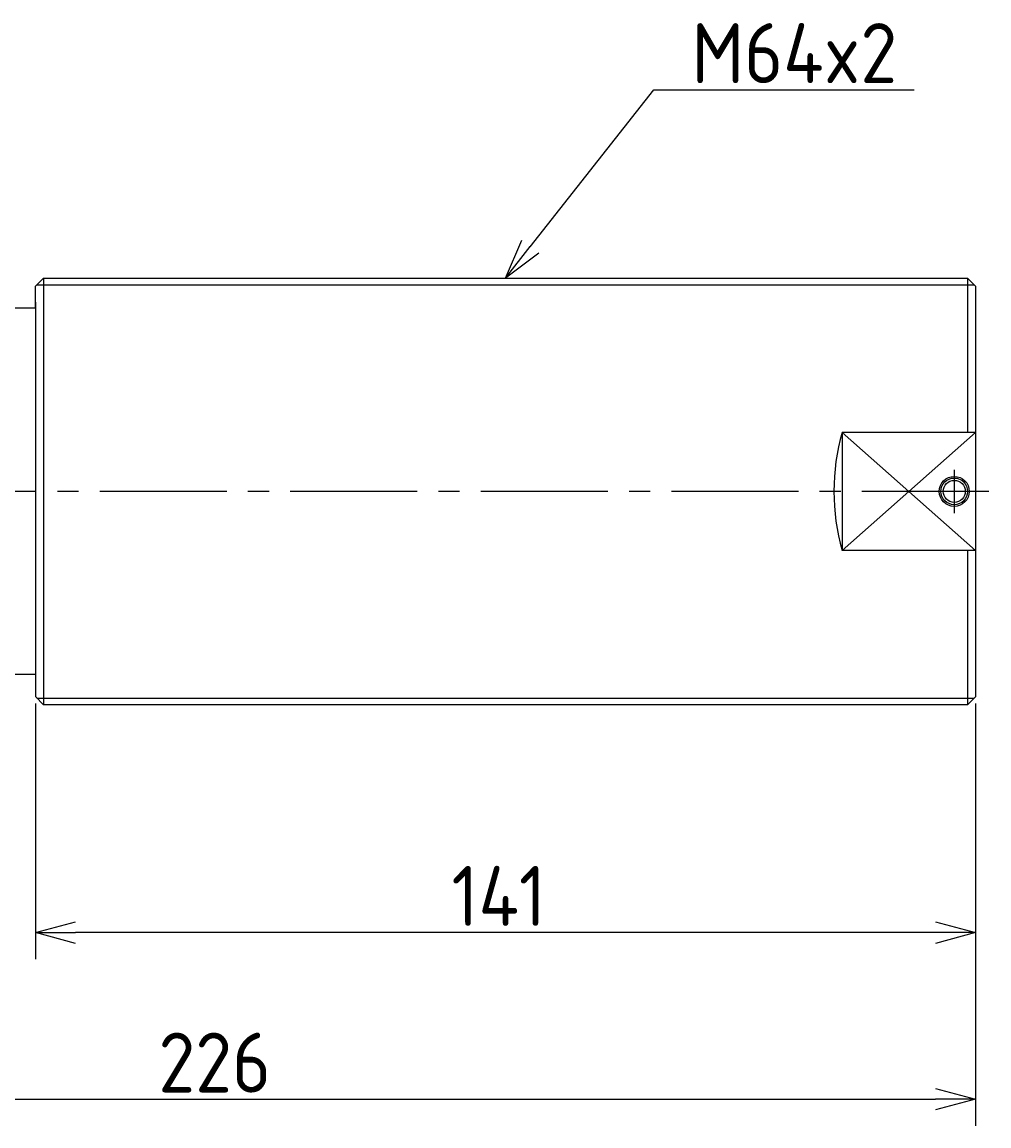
# Model space of a CAD drawing. Extents: x 92 to 515, y 116 to 282.
# Tile 4 of 5: x 209 to 354, y 116 to 282. Entities that reach past the tile are written whole.
import ezdxf

# ---------------------------------------------------------------- set-up
doc = ezdxf.new("R2010")
doc.units = 0
doc.header["$PDMODE"] = 3
doc.header["$PDSIZE"] = 2
doc.linetypes.add('CENTER', pattern=[50.8, 31.75, -6.35, 6.35, -6.35])
doc.linetypes.add('CENTER2', pattern=[28.575, 19.05, -3.175, 3.175, -3.175])
doc.layers.get('0').update_dxf_attribs({"linetype": 'CONTINUOUS'})
doc.layers.get('DEFPOINTS').update_dxf_attribs({"linetype": 'CONTINUOUS'})
for name, color, linetype in [('35-0-CON', 7, 'CONTINUOUS'), ('図形', 7, 'CONTINUOUS'), ('寸法_文字', 3, 'CONTINUOUS')]:
    doc.layers.add(name, color=color, linetype=linetype)
doc.layers.get('0').off()
doc.styles.add('DIMENSION', font='isocp.shx', dxfattribs={"bigfont": 'bigfont.shx'})
doc.dimstyles.get("Standard").update_dxf_attribs({"dimtxt": 0.18, "dimasz": 0.18, "dimexe": 0.18, "dimexo": 0.0625, "dimgap": 0.09, "dimtad": 0, "dimtih": 1, "dimtoh": 1, "dimzin": 0, "dimcen": 0.09, "dimazin": 3, "dimtfac": 1, "dimtofl": 0, "dimtmove": 0, "dimatfit": 3})

# ---------------------------------------------------------------- blocks, each defined once
blk = doc.blocks.new('_OPEN30')
at = {"color": 0, "linetype": 'BYBLOCK'}
for p, q in [((-1, 0.268), (0, 0)), ((0, 0), (-1, -0.268)), ((0, 0), (-1, 0))]:
    blk.add_line(p, q, dxfattribs=at)
blk = doc.blocks.new('*U16')
at = {"layer": '寸法_文字', "color": 3, "style": 'DIMENSION'}
blk.add_text('141', height=9, dxfattribs=at).set_placement((273.77, 146))
blk = doc.blocks.new('*D15')
at = {"layer": 'DEFPOINTS', "color": 0}
for p in [(211.37, 180.4), (352.37, 180.4), (211.37, 145)]:
    blk.add_point(p, dxfattribs=at)
at = {"layer": '寸法_文字', "color": 3}
for p, q in [((211.37, 179.4), (211.37, 141)), ((352.37, 179.4), (352.37, 141)), ((346.37, 145), (217.37, 145))]:
    blk.add_line(p, q, dxfattribs=at)
at = {"layer": '35-0-CON'}
blk.add_blockref('*U16', (0, 0), dxfattribs=at)
at = {"layer": '寸法_文字', "color": 3, "xscale": 6, "yscale": 6, "zscale": 6, "rotation": 180}
blk.add_blockref('_OPEN30', (211.37, 145), dxfattribs=at)
at = {"layer": '寸法_文字', "color": 3, "xscale": 6, "yscale": 6, "zscale": 6}
blk.add_blockref('_OPEN30', (352.37, 145), dxfattribs=at)
blk = doc.blocks.new('*U22')
at = {"layer": '寸法_文字', "color": 3, "style": 'DIMENSION'}
blk.add_text('226', height=9, dxfattribs=at).set_placement((229.81, 121))
blk = doc.blocks.new('*D21')
at = {"layer": 'DEFPOINTS', "color": 0}
for p in [(126.37, 195.7), (352.37, 180.4), (352.37, 120)]:
    blk.add_point(p, dxfattribs=at)
at = {"layer": '寸法_文字', "color": 3}
for p, q in [((126.37, 194.7), (126.37, 116)), ((352.37, 179.4), (352.37, 116)), ((132.37, 120), (346.37, 120))]:
    blk.add_line(p, q, dxfattribs=at)
at = {"layer": '35-0-CON'}
blk.add_blockref('*U22', (0, 0), dxfattribs=at)
at = {"layer": '寸法_文字', "color": 3, "xscale": 6, "yscale": 6, "zscale": 6, "rotation": 180}
blk.add_blockref('_OPEN30', (126.37, 120), dxfattribs=at)
at = {"layer": '寸法_文字', "color": 3, "xscale": 6, "yscale": 6, "zscale": 6}
blk.add_blockref('_OPEN30', (352.37, 120), dxfattribs=at)
blk = doc.blocks.new('*U27')
at = {"layer": '寸法_文字'}
blk.add_lwpolyline([(285.58, 247.91), (304.12, 271.45), (343.16, 271.45)], dxfattribs=at)
at = {"layer": '寸法_文字', "xscale": 6, "yscale": 6, "zscale": 6, "rotation": 231.7763029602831}
blk.add_blockref('_OPEN30', (281.87, 243.2), dxfattribs=at)
blk = doc.blocks.new('*U28')
at = {"layer": '寸法_文字', "color": 3, "style": 'DIMENSION'}
blk.add_text('M64x2', height=9, dxfattribs=at).set_placement((309.77, 272.45))

msp = doc.modelspace()

# ---------------------------------------------------------------- linework, layer by layer
at = {"layer": '図形', "color": 7, "linetype": 'CONTINUOUS'}
for p, q in [((212.568, 243.2), (211.368, 242)), ((212.568, 243.2), (211.368, 242)), ((211.368, 238.7), (211.368, 242)), ((211.368, 238.7), (211.368, 242)), ((212.568, 243.2), (351.168, 243.2)), ((212.568, 243.2), (212.57, 179.199)), ((352.368, 242), (351.168, 243.2)), ((351.168, 243.2), (351.168, 220.057)), ((352.368, 242), (352.368, 180.399)), ((352.368, 242), (352.368, 180.399)), ((211.368, 238.7), (206.368, 238.7)), ((211.368, 239.58), (211.368, 183.701)), ((352.368, 239.58), (352.368, 183.701)), ((332.368, 220.057), (332.368, 202.344)), ((351.168, 202.344), (351.168, 179.199)), ((211.368, 183.701), (206.368, 183.701)), ((211.368, 183.701), (211.368, 180.401)), ((211.368, 183.701), (211.368, 180.401)), ((212.57, 179.199), (211.368, 180.401)), ((212.57, 179.199), (211.368, 180.401)), ((351.168, 179.199), (212.57, 179.199)), ((351.168, 179.199), (352.368, 180.399))]:
    msp.add_line(p, q, dxfattribs=at)
at = {"layer": '図形', "color": 3, "linetype": 'CONTINUOUS'}
for p, q in [((211.568, 242.2), (352.168, 242.2)), ((211.569, 180.2), (352.169, 180.2))]:
    msp.add_line(p, q, dxfattribs=at)
at = {"layer": '図形'}
for p, q in [((352.368, 220.057), (332.368, 220.057)), ((352.368, 220.057), (332.368, 202.344)), ((332.368, 220.057), (352.368, 202.344)), ((352.368, 202.344), (332.368, 202.344))]:
    msp.add_line(p, q, dxfattribs=at)
at = {"layer": '図形', "color": 3, "linetype": 'CENTER'}
msp.add_line((349.168, 214.451), (349.168, 207.951), dxfattribs=at)
at = {"layer": '図形', "color": 3, "linetype": 'CENTER2'}
msp.add_line((354.368, 211.201), (124.368, 211.201), dxfattribs=at)
at = {"layer": '図形'}
for radius in [2.25, 2]:
    msp.add_circle((349.168, 211.201), radius, dxfattribs=at)
at = {"layer": '図形', "color": 3}
msp.add_circle((349.168, 211.201), 1.65, dxfattribs=at)
at = {"layer": '図形'}
msp.add_arc((363.118, 211.201), 32, 163.93275, 196.06725, dxfattribs=at)

# ---------------------------------------------------------------- block references
at = {"layer": '35-0-CON'}
for name in ['*U28', '*U27']:
    msp.add_blockref(name, (0, 0), dxfattribs=at)

# ---------------------------------------------------------------- dimensions: what is measured, and where the dimension line sits
at = {"layer": '寸法_文字'}
for base, p1, p2, picture, middle in [((352.368, 120), (126.368, 195.701), (352.368, 180.399), '*D21', (239.368, 125.501)), ((211.368, 145), (352.368, 180.399), (211.368, 180.401), '*D15', (281.868, 150.5))]:
    dim = msp.add_linear_dim(base=base, p1=p1, p2=p2, dimstyle='Standard', override={"dimscale": 2}, dxfattribs=at)
    dim.commit()
    dim.dimension.update_dxf_attribs({"geometry": picture, "text_midpoint": middle})

doc.saveas('drawing.dxf')
